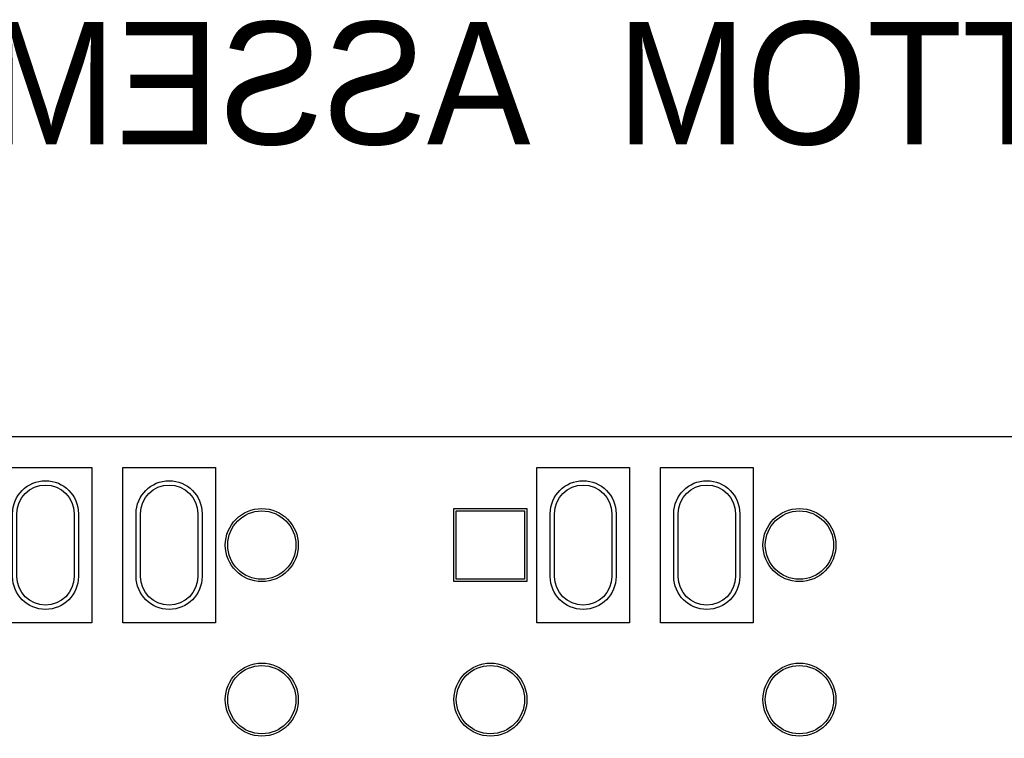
# Model space of a CAD drawing. Extents: x -10 to 137, y -26 to 190.
# Tile 56 of 57: x 76 to 108, y 167 to 190. Entities that reach past the tile are written whole.
import ezdxf

# ---------------------------------------------------------------- set-up
doc = ezdxf.new("R2010")
doc.units = 0
for name, color, linetype in [('BG_OUTLINE', 95, 'CONTINUOUS'), ('PG_ASSEMBLY_BOTTOM', 52, 'CONTINUOUS'), ('PIN_BOTTOM', 1, 'CONTINUOUS'), ('PIN_SOLDERMASK_BOTTOM', 212, 'CONTINUOUS'), ('RKO_ALL', 40, 'CONTINUOUS')]:
    doc.layers.add(name, color=color, linetype=linetype)

msp = doc.modelspace()

# ---------------------------------------------------------------- linework, layer by layer
at = {"layer": 'BG_OUTLINE'}
msp.add_lwpolyline([(127, 0), (127, 176.999514), (0, 176.999514), (0, 0)], close=True, dxfattribs=at)
at = {"layer": 'PIN_BOTTOM'}
for points in [[(76.250909, 172.483394), (76.250909, 174.515394, -1), (78.105109, 174.515394), (78.105109, 172.483394, -1)], [(80.250901, 172.483394), (80.250901, 174.515394, -1), (82.105101, 174.515394), (82.105101, 172.483394, -1)], [(93.649909, 172.483394), (93.649909, 174.515394, -1), (95.504109, 174.515394), (95.504109, 172.483394, -1)], [(97.649901, 172.483394), (97.649901, 174.515394, -1), (99.504101, 174.515394), (99.504101, 172.483394, -1)]]:
    msp.add_lwpolyline(points, format="xyb", close=True, dxfattribs=at)
msp.add_lwpolyline([(92.681915, 174.604294), (92.681915, 172.394494), (90.472115, 172.394494), (90.472115, 174.604294)], close=True, dxfattribs=at)
for centre in [(84.177995, 173.499394), (101.576995, 173.499394), (84.177995, 168.499404), (91.577015, 168.499404), (101.576995, 168.499404)]:
    msp.add_circle(centre, 1.1049, dxfattribs=at)
at = {"layer": 'PIN_SOLDERMASK_BOTTOM'}
for points in [[(76.111209, 172.483394), (76.111209, 174.515394, -1), (78.244809, 174.515394), (78.244809, 172.483394, -1)], [(80.111201, 172.483394), (80.111201, 174.515394, -1), (82.244801, 174.515394), (82.244801, 172.483394, -1)], [(93.510209, 172.483394), (93.510209, 174.515394, -1), (95.643809, 174.515394), (95.643809, 172.483394, -1)], [(97.510201, 172.483394), (97.510201, 174.515394, -1), (99.643801, 174.515394), (99.643801, 172.483394, -1)]]:
    msp.add_lwpolyline(points, format="xyb", close=True, dxfattribs=at)
msp.add_lwpolyline([(92.758115, 174.680494), (92.758115, 172.318294), (90.395915, 172.318294), (90.395915, 174.680494)], close=True, dxfattribs=at)
for centre in [(84.177995, 173.499394), (101.576995, 173.499394), (84.177995, 168.499404), (91.577015, 168.499404), (101.576995, 168.499404)]:
    msp.add_circle(centre, 1.1811, dxfattribs=at)
at = {"layer": 'RKO_ALL'}
for points in [[(75.679409, 170.984794), (75.679409, 176.013994), (78.676609, 176.013994), (78.676609, 170.984794)], [(79.679401, 170.984794), (79.679401, 176.013994), (82.676601, 176.013994), (82.676601, 170.984794)], [(93.078409, 170.984794), (93.078409, 176.013994), (96.075609, 176.013994), (96.075609, 170.984794)], [(97.078401, 170.984794), (97.078401, 176.013994), (100.075601, 176.013994), (100.075601, 170.984794)]]:
    msp.add_lwpolyline(points, close=True, dxfattribs=at)

# ---------------------------------------------------------------- texts
at = {"layer": 'PG_ASSEMBLY_BOTTOM', "text_generation_flag": 2, "width": 0.948718}
msp.add_text('BOTTOM  ASSEMBLY OF PROC190E1', height=3.9624, dxfattribs=at).set_placement((117.1702, 186.4614))

doc.saveas('drawing.dxf')
